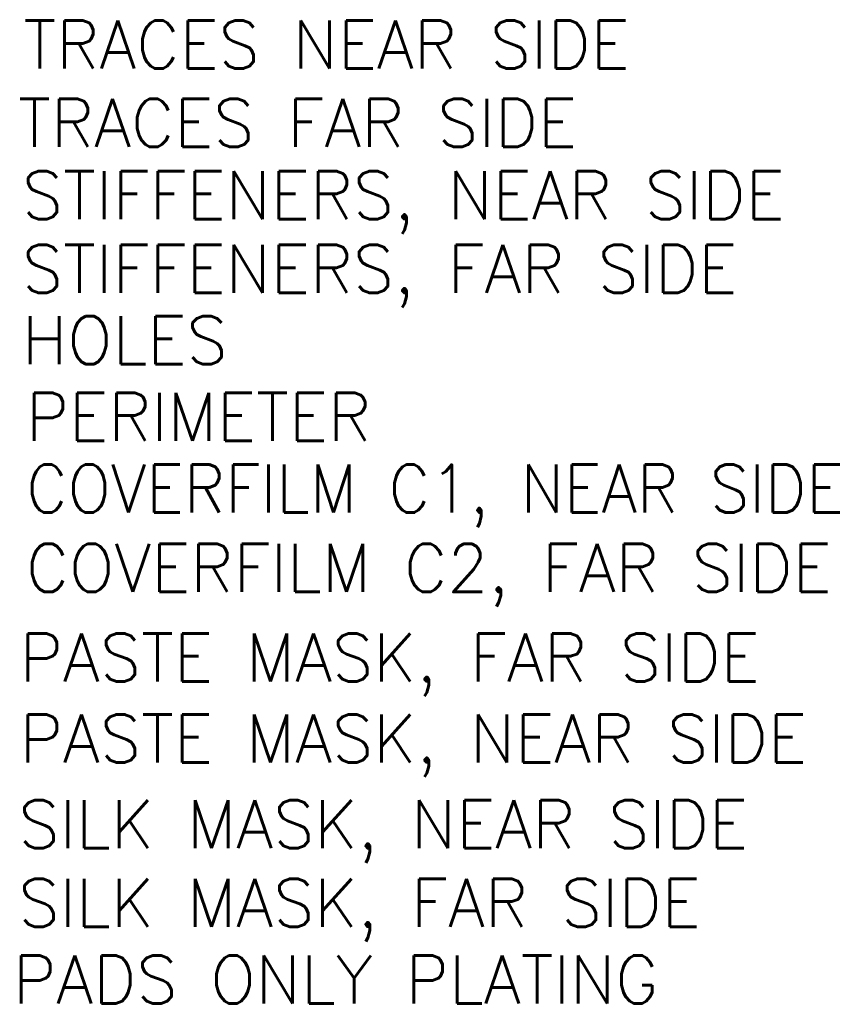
# Model space of a CAD drawing. Header units: inches. Extents: x -0.59 to 5.77, y -1.38 to 3.07.
# Tile 17 of 20: x 2.29 to 2.82, y 0.92 to 1.57. Entities that reach past the tile are written whole.
import ezdxf

# ---------------------------------------------------------------- set-up
doc = ezdxf.new("R2010")
doc.units = ezdxf.units.IN
doc.header["$MEASUREMENT"] = 0
for name, color, linetype in [('HOL', 3, 'Continuous'), ('HOL-C1', 4, 'Continuous'), ('HOL-C2', 6, 'Continuous'), ('PCB', 6, 'Continuous'), ('POP-CM', 5, 'Continuous'), ('PST-FS', 30, 'Continuous'), ('PST-NS', 30, 'Continuous'), ('SLK-NS', 2, 'Continuous'), ('STF-01-FS', 30, 'Continuous'), ('STF-01-NS', 30, 'Continuous'), ('TRA-FS', 5, 'Continuous'), ('TRA-NS', 1, 'Continuous')]:
    doc.layers.add(name, color=color, linetype=linetype)
doc.styles.get("Standard").update_dxf_attribs({"font": 'romans.shx'})

msp = doc.modelspace()

# ---------------------------------------------------------------- texts
at = {"layer": 'HOL'}
msp.add_text('HOLES', height=0.0315, dxfattribs=at).set_placement((2.29128, 1.34546))
at = {"layer": 'HOL-C1'}
msp.add_text('COVERFILM C1, NEAR SIDE', height=0.0314999, dxfattribs=at).set_placement((2.29381, 1.24795))
at = {"layer": 'HOL-C2'}
msp.add_text('COVERFILM C2, FAR SIDE ', height=0.0314999, dxfattribs=at).set_placement((2.29381, 1.19579))
at = {"layer": 'PCB'}
msp.add_text('PERIMETER', height=0.0315, dxfattribs=at).set_placement((2.29381, 1.29513))
at = {"layer": 'POP-CM'}
msp.add_text('PADS ONLY PLATING', height=0.0314999, dxfattribs=at).set_placement((2.28539, 0.92552))
at = {"layer": 'PST-FS'}
msp.add_text('PASTE MASK, NEAR SIDE', height=0.0314999, dxfattribs=at).set_placement((2.28977, 1.08386))
at = {"layer": 'PST-NS'}
msp.add_text('PASTE MASK, FAR SIDE', height=0.0314999, dxfattribs=at).set_placement((2.28977, 1.137))
at = {"layer": 'SLK-NS'}
for s, p in [('SILK MASK, NEAR SIDE', (2.28888, 1.0275)), ('SILK MASK, FAR SIDE', (2.28888, 0.97589))]:
    msp.add_text(s, height=0.0314999, dxfattribs=at).set_placement(p)
at = {"layer": 'STF-01-FS'}
msp.add_text('STIFFENERS, FAR SIDE', height=0.0314999, dxfattribs=at).set_placement((2.29128, 1.39221))
at = {"layer": 'STF-01-NS'}
msp.add_text('STIFFENERS, NEAR SIDE', height=0.0314999, dxfattribs=at).set_placement((2.29128, 1.44069))
at = {"layer": 'TRA-FS'}
msp.add_text('TRACES FAR SIDE', height=0.0314999, dxfattribs=at).set_placement((2.28866, 1.48808))
at = {"layer": 'TRA-NS'}
msp.add_text('TRACES NEAR SIDE', height=0.0314999, dxfattribs=at).set_placement((2.29213, 1.53956))

doc.saveas('drawing.dxf')
